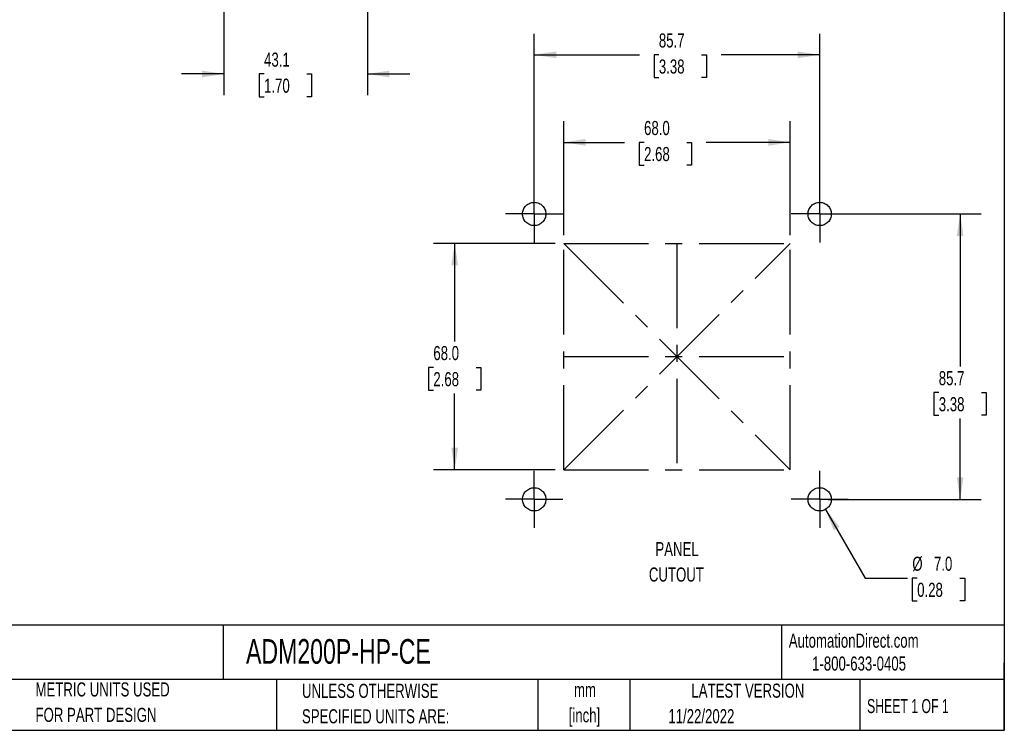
# Model space of a CAD drawing. Header units: millimetres. Extents: x 6 to 273, y 6 to 210.
# Tile 2 of 3: x 125 to 273, y 6 to 113. Entities that reach past the tile are written whole.
import ezdxf

# ---------------------------------------------------------------- set-up
doc = ezdxf.new("R2010")
doc.units = ezdxf.units.MM
doc.linetypes.add('CENTERX2', pattern=[20.32, 12.7, -2.54, 2.54, -2.54])
doc.layers.add('CENTER', color=40, linetype='CENTERX2')
doc.layers.add('DIMENSIONS', color=140, linetype='Continuous', lineweight=25)
doc.layers.add('TEXT', color=140, linetype='Continuous', lineweight=25)
doc.styles.add('SLDTEXTSTYLE0', font='TXT', dxfattribs={"width": 0.7})
doc.styles.add('SLDTEXTSTYLE1', font='TXT', dxfattribs={"width": 0.65})
doc.dimstyles.new('SLDDIMSTYLE0', dxfattribs={"dimtxt": 2.158008, "dimasz": 3.302, "dimexe": 0, "dimexo": 0.0625, "dimgap": 0.539502, "dimtad": 0, "dimtih": 1, "dimtoh": 1, "dimlfac": 2, "dimrnd": 1e-09, "dimzin": 4, "dimdsep": 46, "dimtxsty": 'SLDTEXTSTYLE0', "dimsah": 1, "dimcen": 0.09, "dimadec": 0, "dimazin": 1, "dimtfac": 1, "dimtofl": 0, "dimtmove": 0, "dimatfit": 3, "dimfxl": 0, "dimfrac": 2, "dimtolj": 1, "dimtzin": 12, "dimarcsym": 0})
doc.dimstyles.new('SLDDIMSTYLE1', dxfattribs={"dimtxt": 2.158008, "dimasz": 3.302, "dimexe": 0, "dimexo": 0.0625, "dimgap": 0.539502, "dimtad": 0, "dimtih": 1, "dimtoh": 1, "dimlfac": 2, "dimrnd": 1e-09, "dimzin": 12, "dimdsep": 46, "dimtxsty": 'SLDTEXTSTYLE0', "dimsah": 1, "dimcen": 0.09, "dimadec": 0, "dimazin": 3, "dimtfac": 1, "dimtofl": 0, "dimtmove": 0, "dimatfit": 3, "dimfxl": 0, "dimfrac": 2, "dimtolj": 1, "dimtzin": 12, "dimarcsym": 0})
doc.dimstyles.new('SLDDIMSTYLE2', dxfattribs={"dimtxt": 2.158008, "dimasz": 3.302, "dimexe": 0, "dimexo": 0.0625, "dimgap": 0.539502, "dimtad": 0, "dimtih": 1, "dimtoh": 1, "dimlfac": 2, "dimrnd": 1e-09, "dimzin": 4, "dimdsep": 46, "dimtxsty": 'SLDTEXTSTYLE0', "dimsah": 1, "dimcen": 0, "dimadec": 0, "dimazin": 1, "dimtfac": 1, "dimtofl": 0, "dimtmove": 0, "dimatfit": 3, "dimfxl": 0, "dimfrac": 2, "dimtolj": 1, "dimtzin": 12, "dimarcsym": 0})
doc.dimstyles.new('SLDDIMSTYLE4', dxfattribs={"dimtxt": 2.158008, "dimasz": 3.302, "dimexe": 0, "dimexo": 0.0625, "dimgap": 0.539502, "dimtad": 0, "dimtih": 1, "dimtoh": 1, "dimlfac": 2, "dimrnd": 1e-09, "dimzin": 12, "dimdsep": 46, "dimtxsty": 'SLDTEXTSTYLE0', "dimsah": 1, "dimcen": 0.09, "dimadec": 0, "dimazin": 3, "dimtfac": 1, "dimtmove": 0, "dimatfit": 0, "dimfxl": 0, "dimfrac": 2, "dimtolj": 1, "dimtzin": 12, "dimarcsym": 0})

# ---------------------------------------------------------------- blocks, each defined once
blk = doc.blocks.new('_D')
at = {"layer": 'DIMENSIONS'}
for p, q in [((205.64, 79.47), (187.36, 79.47)), ((190.53, 79.47), (190.53, 64.77)), ((187.33, 60.86), (186.6, 60.86)), ((186.6, 60.86), (186.6, 57.43)), ((193.74, 60.86), (194.46, 60.86)), ((194.46, 60.86), (194.46, 57.43)), ((186.6, 57.43), (187.33, 57.43)), ((190.53, 45.47), (190.53, 56.94)), ((194.46, 57.43), (193.74, 57.43)), ((205.64, 45.47), (187.36, 45.47))]:
    blk.add_line(p, q, dxfattribs=at)
for points in [[(190.53, 79.47), (190.03, 76.17), (191.04, 76.17)], [(190.53, 45.47), (191.04, 48.78), (190.03, 48.78)]]:
    blk.add_solid(points, dxfattribs=at)
at = {"layer": 'DIMENSIONS', "char_height": 2.117, "attachment_point": 1, "style": 'SLDTEXTSTYLE0'}
for s, insert in [('68.0', (187.33, 64.07)), ('2.68', (187.33, 60.15))]:
    blk.add_mtext(s, dxfattribs=dict(at, insert=insert))
blk = doc.blocks.new('_D_1')
at = {"layer": 'DIMENSIONS'}
for p, q in [((206.91, 80.74), (206.91, 97.84)), ((240.91, 80.74), (240.91, 97.84)), ((206.91, 94.66), (216.04, 94.66)), ((218.97, 94.66), (218.24, 94.66)), ((218.24, 94.66), (218.24, 91.23)), ((225.38, 94.66), (226.1, 94.66)), ((226.1, 94.66), (226.1, 91.23)), ((240.91, 94.66), (228.3, 94.66)), ((218.24, 91.23), (218.97, 91.23)), ((226.1, 91.23), (225.38, 91.23))]:
    blk.add_line(p, q, dxfattribs=at)
for points in [[(206.91, 94.66), (210.21, 94.15), (210.21, 95.17)], [(240.91, 94.66), (237.61, 95.17), (237.61, 94.15)]]:
    blk.add_solid(points, dxfattribs=at)
at = {"layer": 'DIMENSIONS', "char_height": 2.117, "attachment_point": 1, "style": 'SLDTEXTSTYLE0'}
for s, insert in [('68.0', (218.97, 97.87)), ('2.68', (218.97, 93.96))]:
    blk.add_mtext(s, dxfattribs=dict(at, insert=insert))
blk = doc.blocks.new('_D_2')
at = {"layer": 'DIMENSIONS'}
for p, q in [((202.48, 85.18), (202.48, 110.98)), ((245.34, 85.18), (245.34, 110.98)), ((202.48, 107.81), (218.27, 107.81)), ((221.19, 107.81), (220.47, 107.81)), ((220.47, 107.81), (220.47, 104.38)), ((227.61, 107.81), (228.33, 107.81)), ((228.33, 107.81), (228.33, 104.38)), ((245.34, 107.81), (230.53, 107.81)), ((220.47, 104.38), (221.19, 104.38)), ((228.33, 104.38), (227.61, 104.38))]:
    blk.add_line(p, q, dxfattribs=at)
for points in [[(202.48, 107.81), (205.78, 107.3), (205.78, 108.32)], [(245.34, 107.81), (242.04, 108.32), (242.04, 107.3)]]:
    blk.add_solid(points, dxfattribs=at)
at = {"layer": 'DIMENSIONS', "char_height": 2.117, "attachment_point": 1, "style": 'SLDTEXTSTYLE0'}
for s, insert in [('85.7', (221.19, 111.02)), ('3.38', (221.19, 107.11))]:
    blk.add_mtext(s, dxfattribs=dict(at, insert=insert))
blk = doc.blocks.new('_D_3')
at = {"layer": 'DIMENSIONS'}
for p, q in [((246.61, 83.91), (269.59, 83.91)), ((266.42, 83.91), (266.42, 61.01)), ((263.21, 57.09), (262.49, 57.09)), ((262.49, 57.09), (262.49, 53.66)), ((269.62, 57.09), (270.35, 57.09)), ((270.35, 57.09), (270.35, 53.66)), ((262.49, 53.66), (263.21, 53.66)), ((270.35, 53.66), (269.62, 53.66)), ((266.42, 41.04), (266.42, 53.18)), ((246.61, 41.04), (269.59, 41.04))]:
    blk.add_line(p, q, dxfattribs=at)
for points in [[(266.42, 83.91), (265.91, 80.6), (266.92, 80.6)], [(266.42, 41.04), (266.92, 44.35), (265.91, 44.35)]]:
    blk.add_solid(points, dxfattribs=at)
at = {"layer": 'DIMENSIONS', "char_height": 2.117, "attachment_point": 1, "style": 'SLDTEXTSTYLE0'}
for s, insert in [('85.7', (263.21, 60.3)), ('3.38', (263.21, 56.39))]:
    blk.add_mtext(s, dxfattribs=dict(at, insert=insert))
blk = doc.blocks.new('_D_4')
at = {"layer": 'DIMENSIONS'}
for p, q in [((246.21, 39.53), (252.17, 29.22)), ((252.17, 29.22), (258.52, 29.22)), ((259.97, 29.22), (259.24, 29.22)), ((259.24, 29.22), (259.24, 25.79)), ((266.38, 29.22), (267.1, 29.22)), ((267.1, 29.22), (267.1, 25.79)), ((259.24, 25.79), (259.97, 25.79)), ((267.1, 25.79), (266.38, 25.79))]:
    blk.add_line(p, q, dxfattribs=at)
blk.add_solid([(246.21, 39.53), (247.43, 36.41), (248.31, 36.92)], dxfattribs=at)
at = {"layer": 'DIMENSIONS', "char_height": 2.117, "attachment_point": 1, "style": 'SLDTEXTSTYLE0'}
for s, insert in [('%%c', (259.24, 32.43)), ('7.0', (262.49, 32.43)), ('0.28', (259.97, 28.51))]:
    blk.add_mtext(s, dxfattribs=dict(at, insert=insert))
blk = doc.blocks.new('SW_NOTE_0')
at = {"layer": 'TEXT', "color": 0, "char_height": 2.117, "attachment_point": 2, "style": 'SLDTEXTSTYLE0'}
for s, insert in [('PANEL', (4.4, 2.73)), ('CUTOUT', (4.3, -1.09))]:
    blk.add_mtext(s, dxfattribs=dict(at, insert=insert))
blk = doc.blocks.new('SW_NOTE_0_2')
at = {"layer": 'TEXT', "color": 0, "char_height": 2.117, "attachment_point": 2, "style": 'SLDTEXTSTYLE0'}
for s, insert in [('mm', (2.84, 2.73)), ('[inch]', (2.76, -1.09))]:
    blk.add_mtext(s, dxfattribs=dict(at, insert=insert))
blk = doc.blocks.new('SW_NOTE_0_3')
at = {"layer": 'TEXT', "color": 0, "char_height": 2.1167, "attachment_point": 1, "style": 'SLDTEXTSTYLE0'}
for s, insert in [('UNLESS OTHERWISE', (0, 2.73)), ('SPECIFIED UNITS ARE:', (0, -1.09))]:
    blk.add_mtext(s, dxfattribs=dict(at, insert=insert))
blk = doc.blocks.new('SW_NOTE_0_7')
at = {"layer": 'TEXT', "color": 0, "char_height": 2.1167, "attachment_point": 1, "style": 'SLDTEXTSTYLE0'}
for s, insert in [('METRIC UNITS USED', (0, 2.73)), ('FOR PART DESIGN', (0, -1.09))]:
    blk.add_mtext(s, dxfattribs=dict(at, insert=insert))
blk = doc.blocks.new('SW_CENTERMARKSYMBOL_0')
at = {"layer": 'CENTER', "color": 0}
for p, q in [((0, 2.54), (0, 4.29)), ((0, 0), (0, 2.54)), ((-2.54, 0), (-4.29, 0)), ((0, 0), (-2.54, 0)), ((0, 0), (0, -2.54)), ((0, 0), (2.54, 0)), ((2.54, 0), (4.29, 0)), ((0, -2.54), (0, -4.29))]:
    blk.add_line(p, q, dxfattribs=at)
blk = doc.blocks.new('SW_CENTERMARKSYMBOL_1')
at = {"layer": 'CENTER', "color": 0}
for p, q in [((0, 2.54), (0, 4.29)), ((0, 0), (0, 2.54)), ((-2.54, 0), (-4.29, 0)), ((0, 0), (-2.54, 0)), ((0, 0), (0, -2.54)), ((0, 0), (2.54, 0)), ((2.54, 0), (4.29, 0)), ((0, -2.54), (0, -4.29))]:
    blk.add_line(p, q, dxfattribs=at)
blk = doc.blocks.new('SW_CENTERMARKSYMBOL_2')
at = {"layer": 'CENTER', "color": 0}
for p, q in [((0, 2.54), (0, 4.29)), ((0, 0), (0, 2.54)), ((-2.54, 0), (-4.29, 0)), ((0, 0), (-2.54, 0)), ((0, 0), (0, -2.54)), ((0, 0), (2.54, 0)), ((2.54, 0), (4.29, 0)), ((0, -2.54), (0, -4.29))]:
    blk.add_line(p, q, dxfattribs=at)
blk = doc.blocks.new('SW_CENTERMARKSYMBOL_3')
at = {"layer": 'CENTER', "color": 0}
for p, q in [((0, 2.54), (0, 4.29)), ((0, 0), (0, 2.54)), ((-2.54, 0), (-4.29, 0)), ((0, 0), (-2.54, 0)), ((0, 0), (0, -2.54)), ((0, 0), (2.54, 0)), ((2.54, 0), (4.29, 0)), ((0, -2.54), (0, -4.29))]:
    blk.add_line(p, q, dxfattribs=at)
blk = doc.blocks.new('_D_11')
at = {"layer": 'DIMENSIONS'}
for p, q in [((177.44, 128.08), (177.44, 101.75)), ((155.89, 116.42), (155.89, 101.75)), ((155.89, 104.93), (149.54, 104.93)), ((161.92, 104.93), (161.2, 104.93)), ((161.2, 104.93), (161.2, 101.5)), ((168.34, 104.93), (169.06, 104.93)), ((169.06, 104.93), (169.06, 101.5)), ((177.44, 104.93), (183.79, 104.93)), ((161.2, 101.5), (161.92, 101.5)), ((169.06, 101.5), (168.34, 101.5))]:
    blk.add_line(p, q, dxfattribs=at)
for points in [[(155.89, 104.93), (152.59, 105.44), (152.59, 104.42)], [(177.44, 104.93), (180.74, 104.42), (180.74, 105.44)]]:
    blk.add_solid(points, dxfattribs=at)
at = {"layer": 'DIMENSIONS', "char_height": 2.117, "attachment_point": 1, "style": 'SLDTEXTSTYLE0'}
for s, insert in [('43.1', (161.92, 108.14)), ('1.70', (161.92, 104.23))]:
    blk.add_mtext(s, dxfattribs=dict(at, insert=insert))

msp = doc.modelspace()

# ---------------------------------------------------------------- linework, layer by layer
at = {"layer": 'CENTER', "linetype": 'CENTERX2'}
for p, q in [((206.9079, 45.4746), (206.9079, 79.4746)), ((206.9079, 79.4746), (240.9079, 79.4746)), ((240.9079, 45.4746), (240.9079, 79.4746)), ((206.9079, 45.4746), (240.9079, 45.4746))]:
    msp.add_line(p, q, dxfattribs=at)
at = {"layer": 'CENTER'}
for p, q in [((206.9079, 45.4746), (240.9079, 79.4746)), ((206.9079, 79.4746), (240.9079, 45.4746)), ((223.9079, 79.4746), (223.9079, 45.4746)), ((206.9079, 62.4746), (240.9079, 62.4746))]:
    msp.add_line(p, q, dxfattribs=at)
at = {"layer": 'CENTER', "linetype": 'CENTERX2'}
for centre in [(202.4767, 83.9058), (245.3392, 83.9058), (202.4767, 41.0433), (245.3392, 41.0433)]:
    msp.add_circle(centre, 1.75, dxfattribs=at)
at = {"layer": 'TEXT'}
for p, q in [((273.05, 209.55), (273.05, 6.35)), ((273.05, 22.1261), (6.35, 22.1261)), ((155.7589, 22.1261), (155.7589, 13.97)), ((239.5754, 22.1261), (239.5754, 13.97)), ((273.05, 6.35), (273.05, 16.51)), ((273.05, 13.97), (6.35, 13.97)), ((163.7802, 13.97), (163.7802, 6.35)), ((203.0243, 13.97), (203.0243, 6.35)), ((216.8121, 13.97), (216.8121, 6.35)), ((251.3487, 13.97), (251.3487, 6.35)), ((6.35, 6.35), (273.05, 6.35))]:
    msp.add_line(p, q, dxfattribs=at)

# ---------------------------------------------------------------- block references
at = {"layer": 'CENTER'}
for name, p in [('SW_CENTERMARKSYMBOL_0', (202.4767, 83.9058)), ('SW_CENTERMARKSYMBOL_3', (245.3392, 83.9058)), ('SW_CENTERMARKSYMBOL_1', (202.4767, 41.0433)), ('SW_CENTERMARKSYMBOL_2', (245.3392, 41.0433))]:
    msp.add_blockref(name, p, dxfattribs=at)
at = {"layer": 'TEXT'}
for name, p in [('SW_NOTE_0', (219.516, 31.8958)), ('SW_NOTE_0_7', (127.6043, 10.8221)), ('SW_NOTE_0_3', (167.6079, 10.6064)), ('SW_NOTE_0_2', (207.2546, 10.7563))]:
    msp.add_blockref(name, p, dxfattribs=at)

# ---------------------------------------------------------------- texts
for s, insert, char_height, attachment_point, style in [('AutomationDirect.com', (240.695, 20.8765), 2.116667, 1, 'SLDTEXTSTYLE0'), ('TRUMETER ADM200 MULTI-FUNCTION PANEL METER', (7.9657, 20.0505), 3.704167, 1, 'SLDTEXTSTYLE0'), ('ADM200P-HP-CE', (159.2077, 20.0505), 3.704167, 1, 'SLDTEXTSTYLE0'), ('1-800-633-0405', (244.1916, 17.437), 2.116667, 1, 'SLDTEXTSTYLE0'), ('LATEST VERSION', (234.5521, 13.364), 2.116667, 2, 'SLDTEXTSTYLE0'), ('SHEET 1 OF 1', (252.4413, 11.0515), 2.116667, 1, 'SLDTEXTSTYLE1'), ('11/22/2022', (222.6128, 9.5315), 2.11667, 1, 'SLDTEXTSTYLE0')]:
    msp.add_mtext(s, dxfattribs=dict(at, insert=insert, char_height=char_height, attachment_point=attachment_point, style=style))

# ---------------------------------------------------------------- dimensions: what is measured, and where the dimension line sits
at = {"layer": 'DIMENSIONS'}
for base, p1, p2, dimstyle, picture, middle in [((177.438, 104.9278), (155.888, 117.6857), (177.438, 129.3459), 'SLDDIMSTYLE4', '_D_11', (165.1307, 104.9278)), ((245.3391876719, 107.8086873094), (202.4766876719, 83.9058286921), (245.3391876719, 83.9058286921), 'SLDDIMSTYLE1', '_D_2', (224.3987721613, 107.8086873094)), ((240.9079, 94.662), (206.9079, 79.4746), (240.9079, 79.4746), 'SLDDIMSTYLE0', '_D_1', (222.1732, 94.662))]:
    dim = msp.add_linear_dim(base=base, p1=p1, p2=p2, dimstyle=dimstyle, dxfattribs=at)
    dim.commit()
    dim.dimension.update_dxf_attribs({"geometry": picture, "text_midpoint": middle, "dimtype": 160})
for base, p1, p2, dimstyle, picture, middle in [((266.4168588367, 41.0433286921), (245.3391876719, 83.9058286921), (245.3391876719, 41.0433286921), 'SLDDIMSTYLE1', '_D_3', (266.4168588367, 57.0931632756)), ((190.534, 79.4746), (206.9079, 45.4746), (206.9079, 79.4746), 'SLDDIMSTYLE0', '_D', (190.534, 60.8555))]:
    dim = msp.add_linear_dim(base=base, p1=p1, p2=p2, angle=90, dimstyle=dimstyle, dxfattribs=at)
    dim.commit()
    dim.dimension.update_dxf_attribs({"geometry": picture, "text_midpoint": middle, "dimtype": 160})
dim = msp.add_diameter_dim_2p(p1=(244.4642, 42.5589), p2=(246.2142, 39.5278), dimstyle='SLDDIMSTYLE2', dxfattribs=at)
dim.commit()
dim.dimension.update_dxf_attribs({"geometry": '_D_4', "text_midpoint": (263.174, 29.215), "dimtype": 163})

doc.saveas('drawing.dxf')
